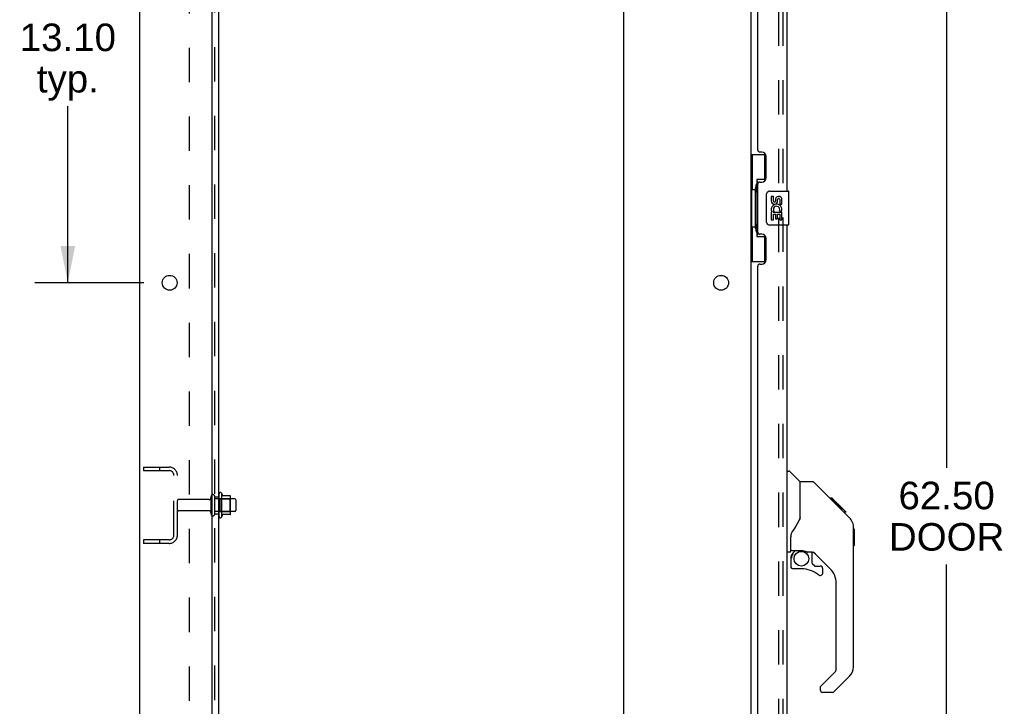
# Model space of a CAD drawing. Header units: inches. Extents: x 0 to 184, y 0 to 119.
# Tile 3 of 114: x 15 to 44, y 39 to 59. Entities that reach past the tile are written whole.
import ezdxf

# ---------------------------------------------------------------- set-up
doc = ezdxf.new("R2010")
doc.units = ezdxf.units.IN
doc.header["$LTSCALE"] = 10.121375
doc.header["$MEASUREMENT"] = 0
doc.linetypes.add('HIDDEN', pattern=[0.2, 0.1, -0.1])
doc.layers.get('0').update_dxf_attribs({"linetype": 'CONTINUOUS'})
for name, color, linetype in [('DEFAULT_2', 8, 'HIDDEN'), ('DIMENSIONS', 7, 'CONTINUOUS'), ('DOOR_ASSEMBLY', 7, 'CONTINUOUS'), ('SUBPANEL', 7, 'CONTINUOUS')]:
    doc.layers.add(name, color=color, linetype=linetype)
doc.styles.get("Standard").update_dxf_attribs({"font": 'arial.ttf'})
doc.dimstyles.new('DIMSTYLE_1', dxfattribs={"dimtxt": 0.811875, "dimasz": 1.0825, "dimexe": 0.09, "dimexo": 0.07, "dimgap": 0.0375, "dimtad": 0, "dimtih": 1, "dimtoh": 1, "dimzin": 4, "dimdsep": 46, "dimtxsty": 'Standard', "dimblk": '_FILLED', "dimblk1": '_FILLED', "dimblk2": '_FILLED', "dimcen": 0.09, "dimadec": 3, "dimazin": 1, "dimtfac": 1, "dimtdec": 3, "dimtofl": 0, "dimtmove": 0, "dimatfit": 3, "dimldrblk": '_FILLED', "dimfxl": 0, "dimtolj": 1, "dimtzin": 4, "dimarcsym": 0})

# ---------------------------------------------------------------- blocks, each defined once
blk = doc.blocks.new('_FILLED')
at = {"color": 0, "linetype": 'ByBlock'}
blk.add_solid([(0, 0), (-1, 0.2), (-1, -0.2)], dxfattribs=at)
blk = doc.blocks.new('*D9')
at = {"layer": 'DIMENSIONS', "color": 2, "linetype": 'Continuous'}
for p, q in [((37.878, 75.896), (43.053, 75.896)), ((42.078, 75.896), (42.078, 45.744)), ((42.078, 13.396), (42.078, 42.902)), ((37.878, 13.396), (43.053, 13.396))]:
    blk.add_line(p, q, dxfattribs=at)
at = {"layer": 'DIMENSIONS', "color": 2, "linetype": 'Continuous', "xscale": 1.0825, "yscale": 1.0825, "zscale": 1.0825}
for p, rotation in [((42.078, 75.896), 90), ((42.078, 13.396), 270)]:
    blk.add_blockref('_FILLED', p, dxfattribs=dict(at, rotation=rotation))
at = {"layer": 'DIMENSIONS', "color": 2, "linetype": 'Continuous', "insert": (42.078, 45.338), "char_height": 0.8119, "width": 3.39841, "attachment_point": 2, "line_spacing_factor": 0.9}
blk.add_mtext('62.50\\PDOOR', dxfattribs=at)
blk = doc.blocks.new('*D16')
at = {"layer": 'DIMENSIONS', "color": 2, "linetype": 'Continuous'}
for p, q in [((18.426, 64.296), (15.21, 64.296)), ((16.184, 64.296), (16.184, 59.236)), ((16.184, 51.196), (16.184, 56.394)), ((18.426, 51.196), (15.21, 51.196))]:
    blk.add_line(p, q, dxfattribs=at)
at = {"layer": 'DIMENSIONS', "color": 2, "linetype": 'Continuous', "xscale": 1.0825, "yscale": 1.0825, "zscale": 1.0825}
for p, rotation in [((16.184, 64.296), 90), ((16.184, 51.196), 270)]:
    blk.add_blockref('_FILLED', p, dxfattribs=dict(at, rotation=rotation))
at = {"layer": 'DIMENSIONS', "color": 2, "linetype": 'Continuous', "insert": (16.184, 58.83), "char_height": 0.8119, "width": 2.83704, "attachment_point": 2, "line_spacing_factor": 0.9}
blk.add_mtext('13.10\\Ptyp.', dxfattribs=at)

msp = doc.modelspace()

# ---------------------------------------------------------------- linework, layer by layer
at = {"color": 3, "linetype": 'Continuous'}
for p, q in [((18.309, 10.75), (18.309, 78.542)), ((20.434, 12.771), (20.434, 75.146)), ((32.559, 75.146), (32.559, 12.771)), ((36.309, 75.198), (36.309, 14.094))]:
    msp.add_line(p, q, dxfattribs=at)
at = {"color": 7, "linetype": 'Continuous'}
for p, q in [((20.708, 45.001), (20.708, 44.29)), ((20.964, 44.923), (20.736, 44.923)), ((20.974, 44.39), (20.974, 44.901)), ((21.108, 44.833), (20.974, 44.833)), ((21.138, 44.803), (21.138, 44.488)), ((21.108, 44.458), (20.974, 44.458)), ((20.964, 44.368), (20.736, 44.368))]:
    msp.add_line(p, q, dxfattribs=at)
at = {"color": 3, "linetype": 'Continuous'}
for centre in [(19.184, 51.196), (35.434, 51.196)]:
    msp.add_circle(centre, 0.219, dxfattribs=at)
at = {"color": 7, "linetype": 'Continuous'}
for centre, radius, start, end in [((20.677, 44.98), 0.0384, 34.4497, 180), ((20.108, 44.646), 0.698, 23.9679, 30.6631), ((20.755, 44.933), 0.01, 203.9679, 270), ((20.964, 44.913), 0.01, 5.1938, 90), ((20.833, 44.901), 0.141, 0, 5.2081), ((21.108, 44.803), 0.03, 360, 90), ((20.833, 44.39), 0.141, 354.7919, 360), ((21.108, 44.488), 0.03, 270, 0), ((20.677, 44.311), 0.0384, 180, 325.5503), ((20.108, 44.646), 0.698, 329.3369, 336.0321), ((20.755, 44.358), 0.01, 90, 156.0321), ((20.964, 44.378), 0.01, 270, 354.8062)]:
    msp.add_arc(centre, radius, start, end, dxfattribs=at)
at = {"layer": 'DEFAULT_2', "color": 8, "linetype": 'HIDDEN'}
for p, q in [((37.122, 75.38), (37.122, 13.911)), ((18.413, 45.771), (18.413, 45.667)), ((18.413, 45.771), (19.167, 45.771)), ((18.413, 45.667), (19.167, 45.667)), ((18.883, 45.771), (18.883, 45.667)), ((19.309, 43.767), (19.309, 45.524)), ((19.413, 43.767), (19.413, 45.524)), ((20.638, 44.98), (20.638, 44.311)), ((20.341, 44.811), (19.443, 44.811)), ((20.403, 44.388), (20.403, 44.903)), ((20.513, 44.388), (20.513, 44.903)), ((20.974, 44.833), (20.513, 44.833)), ((20.658, 44.829), (20.638, 44.849)), ((20.658, 44.829), (20.658, 44.462)), ((20.658, 44.829), (20.954, 44.829)), ((20.954, 44.829), (20.974, 44.849)), ((20.954, 44.829), (20.954, 44.462)), ((20.341, 44.481), (19.443, 44.481)), ((20.974, 44.458), (20.513, 44.458)), ((20.658, 44.462), (20.638, 44.442)), ((20.658, 44.462), (20.954, 44.462)), ((20.954, 44.462), (20.974, 44.442)), ((18.413, 43.625), (18.413, 43.521)), ((19.167, 43.625), (18.413, 43.625)), ((19.167, 43.521), (18.413, 43.521)), ((18.883, 43.625), (18.883, 43.521))]:
    msp.add_line(p, q, dxfattribs=at)
for centre, radius, start, end in [((19.167, 45.524), 0.246, 0, 90), ((19.167, 45.524), 0.142, 0, 90), ((19.443, 44.781), 0.03, 90, 180), ((20.341, 44.873), 0.0625, 270, 360), ((20.458, 44.903), 0.055, 360, 180), ((19.443, 44.511), 0.03, 180, 270), ((20.341, 44.418), 0.0625, 0, 90), ((20.458, 44.388), 0.055, 180, 0), ((19.167, 43.767), 0.246, 270, 360), ((19.167, 43.767), 0.142, 270, 360)]:
    msp.add_arc(centre, radius, start, end, dxfattribs=at)
at = {"layer": 'DOOR_ASSEMBLY', "color": 8, "linetype": 'HIDDEN'}
msp.add_line((37.263, 13.642), (37.263, 75.649), dxfattribs=at)
at = {"layer": 'DOOR_ASSEMBLY', "color": 3, "linetype": 'Continuous'}
for p, q in [((37.367, 70.396), (37.367, 53.896)), ((36.513, 55.103), (36.513, 69.188)), ((36.633, 55.043), (36.573, 55.043)), ((36.763, 54.293), (36.763, 54.913)), ((36.513, 52.688), (36.513, 54.103)), ((36.573, 54.163), (36.633, 54.163)), ((37.367, 52.896), (37.367, 36.396)), ((36.633, 52.628), (36.573, 52.628)), ((36.763, 51.878), (36.763, 52.498)), ((36.513, 37.603), (36.513, 51.688)), ((36.573, 51.748), (36.633, 51.748))]:
    msp.add_line(p, q, dxfattribs=at)
at = {"layer": 'DOOR_ASSEMBLY', "color": 7, "linetype": 'Continuous'}
for p, q in [((36.309, 54.971), (36.75, 54.971)), ((36.348, 54.971), (36.348, 53.946)), ((36.713, 54.971), (36.713, 54.191)), ((36.449, 53.976), (36.449, 53.996)), ((36.486, 54.236), (36.486, 52.556)), ((36.713, 54.236), (36.486, 54.236)), ((36.327, 53.946), (36.327, 52.846)), ((36.327, 53.946), (36.449, 53.946)), ((36.449, 52.846), (36.449, 53.946)), ((36.772, 52.996), (36.772, 53.796)), ((36.872, 53.896), (37.412, 53.896)), ((36.91, 53.741), (36.91, 53.605)), ((36.973, 53.741), (36.91, 53.741)), ((36.973, 53.605), (36.973, 53.741)), ((37.427, 52.911), (37.427, 53.881)), ((37.038, 53.668), (37.038, 53.599)), ((37.098, 53.605), (37.098, 53.647)), ((37.161, 53.647), (37.161, 53.511)), ((37.161, 53.511), (37.224, 53.511)), ((37.224, 53.511), (37.224, 53.647)), ((36.91, 53.28), (36.91, 53.05)), ((36.928, 53.28), (36.91, 53.28)), ((36.962, 53.28), (36.99, 53.299)), ((36.962, 53.28), (37.224, 53.28)), ((36.973, 53.05), (36.973, 53.217)), ((36.973, 53.217), (37.038, 53.217)), ((37.038, 53.217), (37.038, 53.081)), ((37.098, 53.081), (37.098, 53.217)), ((37.098, 53.217), (37.161, 53.217)), ((37.154, 53.316), (37.211, 53.291)), ((37.161, 53.217), (37.161, 53.05)), ((37.224, 53.05), (37.224, 53.28)), ((36.327, 52.846), (36.449, 52.846)), ((36.348, 52.846), (36.348, 51.821)), ((36.449, 52.795), (36.449, 52.815)), ((37.412, 52.896), (36.872, 52.896)), ((36.91, 53.05), (36.973, 53.05)), ((37.038, 53.081), (37.098, 53.081)), ((37.161, 53.05), (37.224, 53.05)), ((36.486, 52.556), (36.713, 52.556)), ((36.713, 52.601), (36.713, 51.821)), ((36.309, 51.821), (36.75, 51.821)), ((37.367, 45.65), (37.43, 45.65)), ((37.755, 45.34), (37.457, 45.638)), ((38.122, 45.335), (37.761, 45.335)), ((37.761, 44.23), (37.761, 45.335)), ((38.943, 44.547), (38.178, 45.312)), ((38.699, 44.857), (38.632, 44.857)), ((38.706, 44.85), (38.639, 44.85)), ((38.716, 44.84), (38.649, 44.84)), ((38.723, 44.833), (38.656, 44.833)), ((38.731, 44.825), (38.664, 44.825)), ((38.75, 44.806), (38.683, 44.806)), ((38.699, 44.857), (39.026, 44.53)), ((38.773, 44.783), (38.706, 44.783)), ((38.796, 44.76), (38.729, 44.76)), ((38.82, 44.736), (38.753, 44.736)), ((38.844, 44.712), (38.777, 44.712)), ((38.867, 44.689), (38.8, 44.689)), ((38.889, 44.667), (38.823, 44.667)), ((38.91, 44.646), (38.843, 44.646)), ((38.927, 44.629), (38.86, 44.629)), ((38.94, 44.616), (38.873, 44.616)), ((38.944, 44.612), (38.877, 44.612)), ((38.946, 44.61), (38.879, 44.61)), ((38.947, 44.609), (38.88, 44.609)), ((38.947, 44.609), (38.881, 44.609)), ((38.929, 44.559), (38.881, 44.608)), ((38.95, 44.606), (38.883, 44.606)), ((38.954, 44.602), (38.888, 44.602)), ((38.96, 44.596), (38.893, 44.596)), ((38.974, 44.582), (38.907, 44.582)), ((38.989, 44.567), (38.922, 44.567)), ((38.942, 44.546), (38.929, 44.559)), ((38.997, 44.559), (38.93, 44.559)), ((39.003, 44.553), (38.937, 44.553)), ((38.942, 44.546), (39.221, 44.268)), ((39.015, 44.54), (38.949, 44.54)), ((39.021, 44.535), (38.954, 44.535)), ((39.024, 44.532), (38.957, 44.532)), ((39.025, 44.531), (38.959, 44.531)), ((39.026, 44.53), (38.959, 44.53)), ((39.026, 44.53), (38.959, 44.53)), ((39.115, 44.441), (39.026, 44.53)), ((39.044, 44.446), (39.11, 44.446)), ((39.112, 44.444), (39.045, 44.444)), ((39.115, 44.441), (39.048, 44.441)), ((37.761, 44.293), (37.74, 44.235)), ((39.336, 43.99), (39.334, 44.021)), ((39.336, 39.887), (39.336, 43.99)), ((39.355, 43.939), (39.336, 43.959)), ((39.355, 43.939), (39.355, 43.463)), ((37.485, 43.307), (37.485, 43.714)), ((37.446, 43.268), (37.367, 43.268)), ((37.505, 43.309), (37.8, 43.309)), ((37.543, 43.229), (37.623, 43.309)), ((38.073, 43.268), (37.985, 43.268)), ((38.115, 42.936), (38.115, 43.263)), ((38.651, 42.771), (38.149, 43.273)), ((39.355, 43.463), (39.336, 43.443)), ((37.485, 43.09), (37.485, 42.852)), ((37.549, 43.223), (37.546, 43.227)), ((37.553, 43.22), (37.549, 43.223)), ((37.557, 43.215), (37.553, 43.22)), ((37.8, 42.774), (37.564, 42.774)), ((38.119, 42.928), (38.19, 42.856)), ((38.199, 42.852), (38.351, 42.852)), ((38.43, 42.654), (38.43, 42.774)), ((38.824, 39.802), (38.824, 42.354)), ((38.365, 39.311), (38.801, 39.746)), ((39.22, 39.609), (38.768, 39.157)), ((38.351, 39.277), (38.351, 39.213)), ((38.712, 39.134), (38.43, 39.134))]:
    msp.add_line(p, q, dxfattribs=at)
for points in [[(36.486, 54.212), (36.486, 54.209), (36.487, 54.205), (36.488, 54.201), (36.489, 54.197), (36.491, 54.192), (36.493, 54.187), (36.495, 54.181), (36.498, 54.175), (36.502, 54.169), (36.505, 54.162), (36.51, 54.154), (36.515, 54.147), (36.52, 54.138), (36.522, 54.135)], [(36.772, 53.796), (36.772, 53.802), (36.773, 53.808), (36.774, 53.814), (36.775, 53.82), (36.777, 53.826), (36.779, 53.832)], [(36.779, 52.959), (36.777, 52.965), (36.775, 52.971), (36.774, 52.977), (36.773, 52.983), (36.772, 52.989), (36.772, 52.996)], [(36.522, 52.657), (36.52, 52.653), (36.515, 52.645), (36.51, 52.637), (36.505, 52.629), (36.502, 52.623), (36.498, 52.616), (36.495, 52.61), (36.493, 52.605), (36.491, 52.599), (36.489, 52.595), (36.488, 52.59), (36.487, 52.586), (36.486, 52.583), (36.486, 52.579)], [(38.178, 45.312), (38.17, 45.318), (38.161, 45.324), (38.152, 45.329), (38.142, 45.332), (38.132, 45.334), (38.122, 45.335)], [(38.881, 44.608), (38.86, 44.63), (38.838, 44.651), (38.816, 44.673)], [(37.74, 44.235), (37.709, 44.166), (37.673, 44.096), (37.631, 44.024), (37.584, 43.95), (37.538, 43.885)], [(39.336, 43.99), (39.335, 44.02), (39.329, 44.061), (39.32, 44.102), (39.306, 44.141), (39.288, 44.178), (39.266, 44.213), (39.241, 44.246), (39.221, 44.268)], [(37.538, 43.885), (37.527, 43.868), (37.512, 43.839), (37.5, 43.807), (37.491, 43.773), (37.486, 43.738), (37.485, 43.714)], [(37.546, 43.227), (37.545, 43.228), (37.544, 43.229), (37.543, 43.229), (37.543, 43.229)], [(37.8, 43.309), (37.808, 43.309), (37.827, 43.308), (37.848, 43.305), (37.868, 43.302), (37.888, 43.297), (37.905, 43.292), (37.921, 43.286), (37.935, 43.282), (37.948, 43.277), (37.958, 43.273), (37.967, 43.271), (37.976, 43.269), (37.983, 43.268), (37.985, 43.268)], [(37.557, 43.215), (37.548, 43.205), (37.539, 43.194), (37.531, 43.183), (37.525, 43.17), (37.519, 43.158), (37.514, 43.145), (37.51, 43.131), (37.507, 43.118), (37.506, 43.104), (37.505, 43.09)]]:
    msp.add_lwpolyline(points, dxfattribs=at)
msp.add_circle((37.8, 43.069), 0.217, dxfattribs=at)
at = {"layer": 'DOOR_ASSEMBLY', "color": 3, "linetype": 'Continuous'}
for centre, radius, start, end in [((36.573, 55.103), 0.06, 180, 270), ((36.633, 54.913), 0.13, 0, 90), ((36.633, 54.293), 0.13, 270, 360), ((36.573, 54.103), 0.06, 90, 180), ((36.573, 52.688), 0.06, 180, 270), ((36.633, 52.498), 0.13, 0, 90), ((36.573, 51.688), 0.06, 90, 180), ((36.633, 51.878), 0.13, 270, 360)]:
    msp.add_arc(centre, radius, start, end, dxfattribs=at)
at = {"layer": 'DOOR_ASSEMBLY', "color": 7, "linetype": 'Continuous'}
for centre, radius, start, end in [((36.872, 53.796), 0.1, 90, 158.7946), ((37.13, 53.647), 0.0943, 68.6999, 167.4338), ((37.13, 53.647), 0.0314, 0, 180.0485), ((37.13, 53.647), 0.0943, 0, 68.6704), ((37.412, 53.881), 0.015, 0, 90), ((37.004, 53.605), 0.0943, 180, 360), ((37.064, 53.353), 0.154, 161.4199, 206.1963), ((37.067, 53.354), 0.157, 336.5966, 161.8791), ((37.004, 53.605), 0.0314, 180, 261.2295), ((37.067, 53.354), 0.0943, 336.5966, 215.1122), ((37.003, 53.61), 0.0362, 263.4285, 341.7628), ((37.067, 53.354), 0.157, 205.737, 207.8532), ((36.872, 52.996), 0.1, 201.205, 270), ((37.412, 52.911), 0.015, 270, 360), ((37.43, 45.61), 0.0394, 45, 90), ((37.741, 45.326), 0.0197, 0, 45), ((38.903, 43.974), 0.433, 42.2386, 42.7273), ((37.446, 43.307), 0.0394, 270, 360), ((37.505, 43.329), 0.0197, 180, 270), ((37.682, 43.09), 0.197, 135, 180), ((38.073, 43.071), 0.197, 45, 90), ((37.564, 42.852), 0.0787, 180, 270), ((37.8, 41.986), 0.787, 50.4788, 90), ((38.127, 42.936), 0.0118, 180, 225), ((38.199, 42.864), 0.0118, 225, 270), ((38.351, 42.654), 0.0787, 230.4788, 360), ((38.351, 42.774), 0.0787, 0, 90), ((38.233, 42.354), 0.591, 0, 45), ((38.745, 39.802), 0.0787, 315, 360), ((38.942, 39.887), 0.394, 315, 360), ((38.399, 39.277), 0.0472, 135, 180), ((38.43, 39.213), 0.0787, 180, 270), ((38.712, 39.213), 0.0787, 270, 315)]:
    msp.add_arc(centre, radius, start, end, dxfattribs=at)
for centre, start_param, end_param in [((36.553, 53.986), 0.699287, 1.51401), ((36.553, 53.986), -4.655602, -3.84088), ((36.553, 52.805), 0.699287, 1.51401), ((36.553, 52.805), -4.655602, -3.84088)]:
    msp.add_ellipse(centre, major_axis=(0, 0.18), ratio=0.579493, start_param=start_param, end_param=end_param, dxfattribs=at)
at = {"layer": 'SUBPANEL', "color": 3, "linetype": 'Continuous'}
msp.add_line((20.638, 14.802), (20.638, 74.489), dxfattribs=at)
at = {"layer": 'SUBPANEL', "color": 8, "linetype": 'HIDDEN'}
for p, q in [((20.513, 16.642), (20.513, 72.65)), ((19.763, 68.239), (19.763, 21.052)), ((20.513, 44.896), (20.638, 44.896)), ((20.513, 44.396), (20.638, 44.396))]:
    msp.add_line(p, q, dxfattribs=at)

# ---------------------------------------------------------------- dimensions: what is measured, and where the dimension line sits
at = {"layer": 'DIMENSIONS', "color": 2, "linetype": 'Continuous'}
for base, p1, p2, text, picture, middle in [((42.078, 13.396), (37.808, 75.896), (37.808, 13.396), '<>\\PDOOR', '*D9', (42.078, 44.323)), ((16.184, 51.196), (18.496, 64.296), (18.496, 51.196), '<>\\Ptyp.', '*D16', (16.184, 57.815))]:
    dim = msp.add_linear_dim(base=base, p1=p1, p2=p2, angle=270, text=text, dimstyle='DIMSTYLE_1', dxfattribs=at)
    dim.commit()
    dim.dimension.update_dxf_attribs({"geometry": picture, "text_midpoint": middle, "dimtype": 160})

doc.saveas('drawing.dxf')
